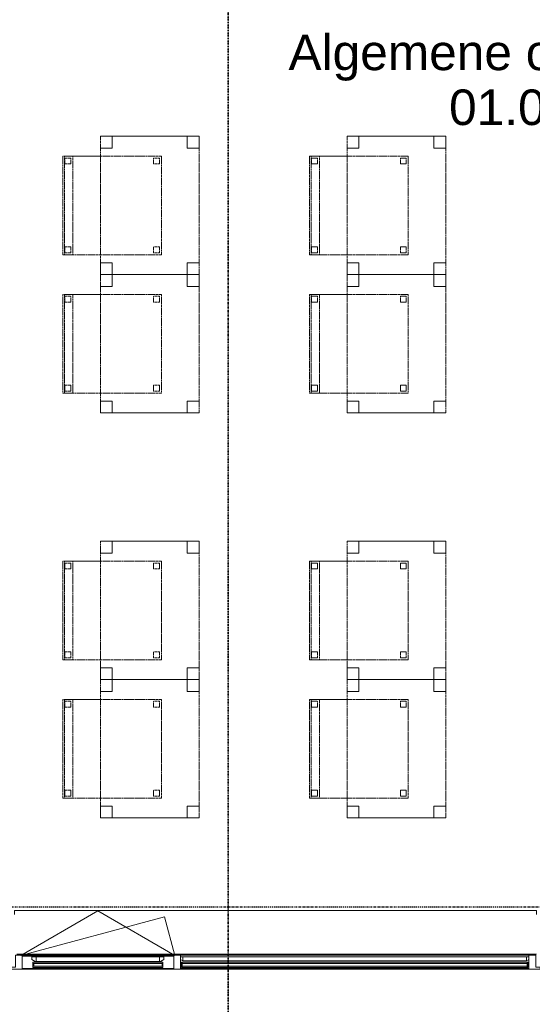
# Model space of a CAD drawing. Header units: millimetres. Extents: x -80560 to 110805, y -11020 to 52719.
# Tile 62 of 184: x 57449 to 60046, y 9506 to 14490. Entities that reach past the tile are written whole.
import ezdxf

# ---------------------------------------------------------------- set-up
doc = ezdxf.new("R2010")
doc.units = ezdxf.units.MM
for name, pattern in [('CENTER2', [20, 8, -4, 4, -4]), ('DASHDOT2', [8, 4, -2, 0, -2]), ('DASHED2', [6, 4, -2])]:
    doc.linetypes.add(name, pattern=pattern)
for name, color, linetype, lineweight in [('A-AREA-IDEN', 2, 'Continuous', 9), ('A-GENM', 13, 'Continuous', 18), ('A-GLAZ', 151, 'Continuous', 18), ('A-GLAZ-SILL', 1, 'Continuous', 18), ('G-ANNO-SYMB', 111, 'Continuous', 9), ('I-FURN', 30, 'Continuous', 18), ('S-GRID', 1, 'Continuous', 9)]:
    doc.layers.add(name, color=color, linetype=linetype, lineweight=lineweight)
doc.styles.add('Arial', font='arial.ttf', dxfattribs={"height": 180})

# ---------------------------------------------------------------- blocks, each defined once
blk = doc.blocks.new('merk 2700 draaikiep - std-31324494-DO_01 eerste verdieping')
at = {"layer": 'A-GLAZ'}
for p, q in [((-1262, 0), (-1340, 0)), ((-1340, 0), (-1340, -10)), ((-1262, -4), (-1262, 0)), ((460, 0), (460, -4)), ((538, 0), (460, 0)), ((538, -4), (538, 0)), ((1340, 0), (1262, 0)), ((1262, 0), (1262, -4)), ((1340, -10), (1340, 0)), ((-1340, -10), (-1318, -10)), ((-1318, -10), (-1318, -72)), ((-1284, -72), (-1284, -4)), ((-1284, -4), (-1262, -4)), ((460, -4), (482, -4)), ((482, -4), (482, -72)), ((516, -72), (516, -4)), ((516, -4), (538, -4)), ((1262, -4), (1284, -4)), ((1284, -4), (1284, -72)), ((1318, -72), (1318, -10)), ((1318, -10), (1340, -10)), ((-1318, -72), (-1284, -72)), ((482, -72), (516, -72)), ((1284, -72), (1318, -72))]:
    blk.add_line(p, q, dxfattribs=at)
at = {"layer": 'A-GLAZ-SILL'}
for p, q in [((460, 0), (-1262, 0)), ((1262, 0), (538, 0)), ((460, -4), (-1262, -4)), ((1262, -4), (538, -4)), ((482, -72), (-1284, -72)), ((1284, -72), (516, -72))]:
    blk.add_line(p, q, dxfattribs=at)
blk = doc.blocks.new('82_tafel1 - tafel 500x700 2-30664860-DO_01 eerste verdieping')
at = {"layer": 'I-FURN', "linetype": 'DASHED2'}
for p, q in [((-350, -250), (-350, 250)), ((-350, 250), (350, 250)), ((350, 250), (-350, 250)), ((-350, 250), (-350, -250)), ((-350, 250), (-350, 190)), ((-290, 250), (-350, 250)), ((-290, 190), (-290, 250)), ((-290, 250), (290, 250)), ((-290, 250), (-290, 190)), ((290, 250), (290, 190)), ((290, 190), (290, 250)), ((350, 250), (290, 250)), ((350, 250), (350, -250)), ((350, -250), (350, 250)), ((350, 190), (350, 250)), ((-350, -190), (-350, 190)), ((-350, 190), (-290, 190)), ((-290, 190), (-350, 190)), ((290, 190), (350, 190)), ((350, 190), (290, 190)), ((350, 190), (350, -190)), ((-290, -190), (-350, -190)), ((-350, -190), (-290, -190)), ((-350, -190), (-350, -250)), ((-290, -250), (-290, -190)), ((-290, -190), (-290, -250)), ((350, -190), (290, -190)), ((290, -190), (290, -250)), ((290, -250), (290, -190)), ((290, -190), (350, -190)), ((350, -250), (350, -190)), ((350, -250), (-350, -250)), ((-350, -250), (350, -250)), ((-350, -250), (-290, -250)), ((290, -250), (-290, -250)), ((290, -250), (350, -250))]:
    blk.add_line(p, q, dxfattribs=at)
blk = doc.blocks.new('82_zitmeubel - stoel 500x500-V33-DO_01 eerste verdieping')
at = {"layer": 'I-FURN', "linetype": 'DASHED2'}
for p, q in [((-192.1, 263), (-192.1, 73)), ((-192.1, 254.1), (-192.1, 263)), ((307.9, 263), (-192.1, 263)), ((307.9, 263), (-192.1, 263)), ((-192.1, 213), (-192.1, 254.1)), ((-192.1, 254.1), (307.9, 254.1)), ((-182.1, 252), (-182.1, 224)), ((-182.1, 224), (-182.1, 252)), ((-153.1, 253), (-181.1, 253)), ((-181.1, 253), (-153.1, 253)), ((-152.1, 224), (-152.1, 252)), ((-152.1, 252), (-152.1, 224)), ((267.9, 252), (267.9, 224)), ((267.9, 224), (267.9, 252)), ((296.9, 253), (268.9, 253)), ((268.9, 253), (296.9, 253)), ((297.9, 224), (297.9, 252)), ((297.9, 252), (297.9, 224)), ((307.9, 73), (307.9, 263)), ((307.9, 263), (307.9, 254.1)), ((307.9, 254.1), (307.9, 213)), ((-192.1, 73), (-192.1, 213)), ((-192.1, 213), (307.9, 213)), ((-181.1, 223), (-153.1, 223)), ((-153.1, 223), (-181.1, 223)), ((268.9, 223), (296.9, 223)), ((296.9, 223), (268.9, 223)), ((307.9, 213), (307.9, 73)), ((-192.1, 73), (-192.1, -237)), ((-192.1, -237), (-192.1, 73)), ((307.9, -237), (307.9, 73)), ((307.9, 73), (307.9, -237)), ((-182.1, -198), (-182.1, -226)), ((-182.1, -226), (-182.1, -198)), ((-153.1, -197), (-181.1, -197)), ((-181.1, -197), (-153.1, -197)), ((-152.1, -226), (-152.1, -198)), ((-152.1, -198), (-152.1, -226)), ((267.9, -198), (267.9, -226)), ((267.9, -226), (267.9, -198)), ((296.9, -197), (268.9, -197)), ((268.9, -197), (296.9, -197)), ((297.9, -226), (297.9, -198)), ((297.9, -198), (297.9, -226)), ((307.9, -237), (-192.1, -237)), ((307.9, -237), (-192.1, -237)), ((-181.1, -227), (-153.1, -227)), ((-153.1, -227), (-181.1, -227)), ((268.9, -227), (296.9, -227)), ((296.9, -227), (268.9, -227))]:
    blk.add_line(p, q, dxfattribs=at)
for centre, start, end in [((-181.1, 252), 90, 180), ((-181.1, 252), 90, 180), ((-153.1, 252), 0, 90), ((-153.1, 252), 0, 90), ((268.9, 252), 90, 180), ((268.9, 252), 90, 180), ((296.9, 252), 0, 90), ((296.9, 252), 0, 90), ((-181.1, 224), 180, 270), ((-181.1, 224), 180, 270), ((-153.1, 224), 270, 0), ((-153.1, 224), 270, 0), ((268.9, 224), 180, 270), ((268.9, 224), 180, 270), ((296.9, 224), 270, 0), ((296.9, 224), 270, 0), ((-181.1, -198), 90, 180), ((-181.1, -198), 90, 180), ((-153.1, -198), 0, 90), ((-153.1, -198), 0, 90), ((268.9, -198), 90, 180), ((268.9, -198), 90, 180), ((296.9, -198), 0, 90), ((296.9, -198), 0, 90), ((-181.1, -226), 180, 270), ((-181.1, -226), 180, 270), ((-153.1, -226), 270, 0), ((-153.1, -226), 270, 0), ((268.9, -226), 180, 270), ((268.9, -226), 180, 270), ((296.9, -226), 270, 0), ((296.9, -226), 270, 0)]:
    blk.add_arc(centre, 1, start, end, dxfattribs=at)
blk = doc.blocks.new('82_zitmeubel - stoel 500x500-V185-DO_01 eerste verdieping')
at = {"layer": 'I-FURN', "linetype": 'DASHED2'}
for p, q in [((-192.1, 263), (-192.1, 73)), ((-192.1, 254.1), (-192.1, 263)), ((307.9, 263), (-192.1, 263)), ((307.9, 263), (-192.1, 263)), ((-192.1, 213), (-192.1, 254.1)), ((-192.1, 254.1), (307.9, 254.1)), ((-182.1, 252), (-182.1, 224)), ((-182.1, 224), (-182.1, 252)), ((-153.1, 253), (-181.1, 253)), ((-181.1, 253), (-153.1, 253)), ((-152.1, 224), (-152.1, 252)), ((-152.1, 252), (-152.1, 224)), ((267.9, 252), (267.9, 224)), ((267.9, 224), (267.9, 252)), ((296.9, 253), (268.9, 253)), ((268.9, 253), (296.9, 253)), ((297.9, 224), (297.9, 252)), ((297.9, 252), (297.9, 224)), ((307.9, 73), (307.9, 263)), ((307.9, 263), (307.9, 254.1)), ((307.9, 254.1), (307.9, 213)), ((-192.1, 73), (-192.1, 213)), ((-192.1, 213), (307.9, 213)), ((-181.1, 223), (-153.1, 223)), ((-153.1, 223), (-181.1, 223)), ((268.9, 223), (296.9, 223)), ((296.9, 223), (268.9, 223)), ((307.9, 213), (307.9, 73)), ((-192.1, 73), (-192.1, -237)), ((-192.1, -237), (-192.1, 73)), ((307.9, -237), (307.9, 73)), ((307.9, 73), (307.9, -237)), ((-182.1, -198), (-182.1, -226)), ((-182.1, -226), (-182.1, -198)), ((-153.1, -197), (-181.1, -197)), ((-181.1, -197), (-153.1, -197)), ((-152.1, -226), (-152.1, -198)), ((-152.1, -198), (-152.1, -226)), ((267.9, -198), (267.9, -226)), ((267.9, -226), (267.9, -198)), ((296.9, -197), (268.9, -197)), ((268.9, -197), (296.9, -197)), ((297.9, -226), (297.9, -198)), ((297.9, -198), (297.9, -226)), ((307.9, -237), (-192.1, -237)), ((307.9, -237), (-192.1, -237)), ((-181.1, -227), (-153.1, -227)), ((-153.1, -227), (-181.1, -227)), ((268.9, -227), (296.9, -227)), ((296.9, -227), (268.9, -227))]:
    blk.add_line(p, q, dxfattribs=at)
for centre, start, end in [((-181.1, 252), 90, 180), ((-181.1, 252), 90, 180), ((-153.1, 252), 0, 90), ((-153.1, 252), 0, 90), ((268.9, 252), 90, 180), ((268.9, 252), 90, 180), ((296.9, 252), 0, 90), ((296.9, 252), 0, 90), ((-181.1, 224), 180, 270), ((-181.1, 224), 180, 270), ((-153.1, 224), 270, 0), ((-153.1, 224), 270, 0), ((268.9, 224), 180, 270), ((268.9, 224), 180, 270), ((296.9, 224), 270, 0), ((296.9, 224), 270, 0), ((-181.1, -198), 90, 180), ((-181.1, -198), 105, 180), ((-181.1, -198), 90, 105), ((-153.1, -198), 0, 90), ((-153.1, -198), 0, 90), ((268.9, -198), 90, 180), ((268.9, -198), 90, 180), ((296.9, -198), 0, 90), ((296.9, -198), 0, 90), ((-181.1, -226), 180, 270), ((-181.1, -226), 180, 270), ((-153.1, -226), 270, 0), ((-153.1, -226), 270, 0), ((268.9, -226), 180, 270), ((268.9, -226), 180, 270), ((296.9, -226), 270, 0), ((296.9, -226), 270, 0)]:
    blk.add_arc(centre, 1, start, end, dxfattribs=at)
blk = doc.blocks.new('82_zitmeubel - stoel 500x500-V186-DO_01 eerste verdieping')
at = {"layer": 'I-FURN', "linetype": 'DASHED2'}
for p, q in [((-192.1, 263), (-192.1, 73)), ((-192.1, 254.1), (-192.1, 263)), ((307.9, 263), (-192.1, 263)), ((307.9, 263), (-192.1, 263)), ((-192.1, 213), (-192.1, 254.1)), ((-192.1, 254.1), (307.9, 254.1)), ((-182.1, 252), (-182.1, 224)), ((-182.1, 224), (-182.1, 252)), ((-153.1, 253), (-181.1, 253)), ((-181.1, 253), (-153.1, 253)), ((-152.1, 224), (-152.1, 252)), ((-152.1, 252), (-152.1, 224)), ((267.9, 252), (267.9, 224)), ((267.9, 224), (267.9, 252)), ((296.9, 253), (268.9, 253)), ((268.9, 253), (296.9, 253)), ((297.9, 224), (297.9, 252)), ((297.9, 252), (297.9, 224)), ((307.9, 73), (307.9, 263)), ((307.9, 263), (307.9, 254.1)), ((307.9, 254.1), (307.9, 213)), ((-192.1, 73), (-192.1, 213)), ((-192.1, 213), (307.9, 213)), ((-181.1, 223), (-153.1, 223)), ((-153.1, 223), (-181.1, 223)), ((268.9, 223), (296.9, 223)), ((296.9, 223), (268.9, 223)), ((307.9, 213), (307.9, 73)), ((-192.1, 73), (-192.1, -237)), ((-192.1, -237), (-192.1, 73)), ((307.9, -237), (307.9, 73)), ((307.9, 73), (307.9, -237)), ((-182.1, -198), (-182.1, -226)), ((-182.1, -226), (-182.1, -198)), ((-153.1, -197), (-181.1, -197)), ((-181.1, -197), (-153.1, -197)), ((-152.1, -226), (-152.1, -198)), ((-152.1, -198), (-152.1, -226)), ((267.9, -198), (267.9, -226)), ((267.9, -226), (267.9, -198)), ((296.9, -197), (268.9, -197)), ((268.9, -197), (296.9, -197)), ((297.9, -226), (297.9, -198)), ((297.9, -198), (297.9, -226)), ((307.9, -237), (-192.1, -237)), ((307.9, -237), (-192.1, -237)), ((-181.1, -227), (-153.1, -227)), ((-153.1, -227), (-181.1, -227)), ((268.9, -227), (296.9, -227)), ((296.9, -227), (268.9, -227))]:
    blk.add_line(p, q, dxfattribs=at)
for centre, start, end in [((-181.1, 252), 90, 180), ((-181.1, 252), 90, 180), ((-153.1, 252), 0, 90), ((-153.1, 252), 0, 90), ((268.9, 252), 90, 180), ((268.9, 252), 90, 180), ((296.9, 252), 0, 90), ((296.9, 252), 0, 90), ((-181.1, 224), 180, 270), ((-181.1, 224), 180, 270), ((-153.1, 224), 270, 0), ((-153.1, 224), 270, 0), ((268.9, 224), 180, 270), ((268.9, 224), 180, 270), ((296.9, 224), 270, 0), ((296.9, 224), 270, 0), ((-181.1, -198), 90, 180), ((-181.1, -198), 90, 180), ((-153.1, -198), 0, 90), ((-153.1, -198), 30, 90), ((-153.1, -198), 15, 30), ((-153.1, -198), 0, 15), ((268.9, -198), 90, 180), ((268.9, -198), 90, 180), ((296.9, -198), 0, 90), ((296.9, -198), 0, 90), ((-181.1, -226), 180, 270), ((-181.1, -226), 180, 270), ((-153.1, -226), 270, 0), ((-153.1, -226), 270, 0), ((268.9, -226), 180, 270), ((268.9, -226), 180, 270), ((296.9, -226), 270, 0), ((296.9, -226), 270, 0)]:
    blk.add_arc(centre, 1, start, end, dxfattribs=at)
blk = doc.blocks.new('30_n3o_RT62_glas met glaslat - Type 1-33663740-DO_01 eerste verdieping')
at = {"layer": 'A-GENM'}
for points in [[(878, -11), (878, -5), (-878, -5), (-878, -11), (738.1, -11)], [(878, -31), (878, -25), (-878, -25), (-878, -31), (738.1, -31)]]:
    blk.add_hatch(color=256, dxfattribs=at).paths.add_polyline_path(points, flags=0)
for p, q in [((878, -5), (-878, -5)), ((-878, -5), (-878, -11)), ((-874, -5), (-878, -5)), ((-878, -5), (-878, -31)), ((-878, -11), (878, -11)), ((878, -25), (-878, -25)), ((-878, -25), (-878, -31)), ((-878, -31), (878, -31)), ((-878, -31), (-874, -31)), ((-874, -31), (-874, -5)), ((878, -5), (874, -5)), ((874, -5), (874, -31)), ((874, -31), (878, -31)), ((878, -11), (878, -5)), ((878, -31), (878, -5)), ((878, -31), (878, -25))]:
    blk.add_line(p, q, dxfattribs=at)
blk = doc.blocks.new('31_n3o_RT62_raam binnensponning_770817_v3 - Type 1-33654572-DO_01 eerste verdieping')
at = {"layer": 'A-GENM'}
for p, q in [((-372, -62), (-384, -62)), ((-384, -66), (-372, -66)), ((-372, -66), (-372, -62)), ((372, -62), (-372, -62)), ((-372, -62), (-372, -66)), ((-372, -66), (372, -66)), ((384, -62), (372, -62)), ((372, -62), (372, -66)), ((372, -66), (372, -62)), ((372, -66), (384, -66))]:
    blk.add_line(p, q, dxfattribs=at)
blk = doc.blocks.new('Mobility Plan Swing v2 - Mobility Plan Swing v2-33563420-DO_01 eerste verdieping')
at = {"layer": 'A-GENM'}
for p, q in [((-390, 0), (0, 225.2)), ((0, 225.2), (390, 0)), ((-390, 0), (337.7, 195)), ((390, 0), (337.7, 195))]:
    blk.add_line(p, q, dxfattribs=at)
blk = doc.blocks.new('DPWP_30_n3o_RT62_glas met glaslat Frame1 - Type 1-33663743-DO_01 eerste verdieping')
at = {"layer": 'A-GENM'}
for p, q in [((-871, -7.8), (-883, -15)), ((-883, -27), (-871, -27)), ((-871, -27), (-871, -7.8)), ((871, -7.8), (-871, -7.8)), ((-871, -7.8), (-871, -27)), ((-871, -27), (871, -27)), ((871, -27), (871, -7.8)), ((883, -15), (871, -7.8)), ((871, -7.8), (871, -27)), ((871, -27), (883, -27))]:
    blk.add_line(p, q, dxfattribs=at)
blk = doc.blocks.new('30_n3o_RT62_glas met glaslat - Type 1-33654577-DO_01 eerste verdieping')
at = {"layer": 'A-GENM'}
for points in [[(329, -11), (329, -5), (-329, -5), (-329, -11), (318.13516, -11)], [(-329, -31), (329, -31), (329, -25), (-329, -25)]]:
    blk.add_hatch(color=256, dxfattribs=at).paths.add_polyline_path(points, flags=0)
for p, q in [((-0.50292, 0), (0.50292, 0)), ((-329, -11), (-329, -5)), ((-329, -5), (329, -5)), ((329, -11), (-329, -11)), ((-329, -25), (-329, -11)), ((-329, -31), (-329, -25)), ((-329, -25), (329, -25)), ((329, -31), (-329, -31)), ((-325, -11), (-325, -25)), ((325, -25), (325, -11)), ((329, -11), (329, -5)), ((329, -11), (329, -25)), ((329, -31), (329, -25))]:
    blk.add_line(p, q, dxfattribs=at)
blk = doc.blocks.new('DPWP_30_n3o_RT62_glas met glaslat Frame1 - Type 1-33654580-DO_01 eerste verdieping')
at = {"layer": 'A-GENM'}
for p, q in [((-334, -15), (-317.317, -5)), ((-334, -27), (-334, -15)), ((-312, -27), (-334, -27)), ((-317.317, -5), (-312, -5)), ((-312, -5), (-312, -27)), ((312, -5), (-312, -5)), ((312, -27), (-312, -27)), ((312, -5), (317.317, -5)), ((312, -27), (312, -5)), ((334, -27), (312, -27)), ((317.317, -5), (334, -15)), ((334, -15), (334, -27))]:
    blk.add_line(p, q, dxfattribs=at)
blk = doc.blocks.new('NLRS_42_GM_ISR_vensterbank_kunststeen-SH_generiek_ISR - 220x20-33891699-DO_01 eerste verdieping')
at = {"layer": 'A-GENM'}
for p, q in [((-1323, 199.5), (-1323, 220)), ((-1323, 220), (1323, 220)), ((1323, 220), (1323, 199.5)), ((1323, 0), (-1311, 0))]:
    blk.add_line(p, q, dxfattribs=at)

msp = doc.modelspace()

# ---------------------------------------------------------------- linework, layer by layer
at = {"layer": 'G-ANNO-SYMB', "linetype": 'DASHDOT2', "lineweight": 35}
msp.add_line((58505.6, 48457.5), (58505.6, 9138.4), dxfattribs=at)
at = {"layer": 'S-GRID', "linetype": 'CENTER2', "lineweight": 25}
msp.add_line((29945.3, 10000), (110204.9, 10000), dxfattribs=at)

# ---------------------------------------------------------------- block references
at = {"layer": 'A-GENM'}
for name, p in [('NLRS_42_GM_ISR_vensterbank_kunststeen-SH_generiek_ISR - 220x20-33891699-DO_01 eerste verdieping', (58744.8, 9761)), ('Mobility Plan Swing v2 - Mobility Plan Swing v2-33563420-DO_01 eerste verdieping', (57844.8, 9754))]:
    msp.add_blockref(name, p, dxfattribs=at)
at = {"layer": 'A-GENM', "rotation": 180}
for name, p in [('31_n3o_RT62_raam binnensponning_770817_v3 - Type 1-33654572-DO_01 eerste verdieping', (57844.8, 9688)), ('DPWP_30_n3o_RT62_glas met glaslat Frame1 - Type 1-33654580-DO_01 eerste verdieping', (57844.8, 9719)), ('30_n3o_RT62_glas met glaslat - Type 1-33654577-DO_01 eerste verdieping', (57844.8, 9688)), ('DPWP_30_n3o_RT62_glas met glaslat Frame1 - Type 1-33663743-DO_01 eerste verdieping', (59145.8, 9719)), ('30_n3o_RT62_glas met glaslat - Type 1-33663740-DO_01 eerste verdieping', (59145.8, 9688))]:
    msp.add_blockref(name, p, dxfattribs=at)
at = {"layer": 'A-GLAZ', "rotation": 180}
msp.add_blockref('merk 2700 draaikiep - std-31324494-DO_01 eerste verdieping', (58744.8, 9684), dxfattribs=at)
at = {"layer": 'I-FURN', "linetype": 'DASHED2', "rotation": 89.99999999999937}
for name, p in [('82_tafel1 - tafel 500x700 2-30664860-DO_01 eerste verdieping', (58107.3, 13550)), ('82_tafel1 - tafel 500x700 2-30664860-DO_01 eerste verdieping', (59357.3, 13550)), ('82_zitmeubel - stoel 500x500-V33-DO_01 eerste verdieping', (57930.3, 13492.1)), ('82_zitmeubel - stoel 500x500-V33-DO_01 eerste verdieping', (59180.3, 13492.1)), ('82_tafel1 - tafel 500x700 2-30664860-DO_01 eerste verdieping', (58107.3, 12850)), ('82_tafel1 - tafel 500x700 2-30664860-DO_01 eerste verdieping', (59357.3, 12850)), ('82_zitmeubel - stoel 500x500-V185-DO_01 eerste verdieping', (57930.3, 12792.1)), ('82_zitmeubel - stoel 500x500-V33-DO_01 eerste verdieping', (59180.3, 12792.1)), ('82_tafel1 - tafel 500x700 2-30664860-DO_01 eerste verdieping', (58107.3, 11500)), ('82_tafel1 - tafel 500x700 2-30664860-DO_01 eerste verdieping', (59357.3, 11500)), ('82_zitmeubel - stoel 500x500-V186-DO_01 eerste verdieping', (57930.3, 11442.1)), ('82_zitmeubel - stoel 500x500-V33-DO_01 eerste verdieping', (59180.3, 11442.1)), ('82_tafel1 - tafel 500x700 2-30664860-DO_01 eerste verdieping', (58107.3, 10800)), ('82_tafel1 - tafel 500x700 2-30664860-DO_01 eerste verdieping', (59357.3, 10800)), ('82_zitmeubel - stoel 500x500-V33-DO_01 eerste verdieping', (57930.3, 10742.1)), ('82_zitmeubel - stoel 500x500-V33-DO_01 eerste verdieping', (59180.3, 10742.1))]:
    msp.add_blockref(name, p, dxfattribs=at)

# ---------------------------------------------------------------- texts
at = {"layer": 'A-AREA-IDEN', "char_height": 180, "attachment_point": 1, "style": 'Arial'}
for s, insert, width in [('Algemene onderwijsruimte groot', (58810.4, 14414.7), 4224.893), ('01.02.08/62.9 m²', (59624, 14136.9), 2260.759)]:
    msp.add_mtext(s, dxfattribs=dict(at, insert=insert, width=width))

doc.saveas('drawing.dxf')
